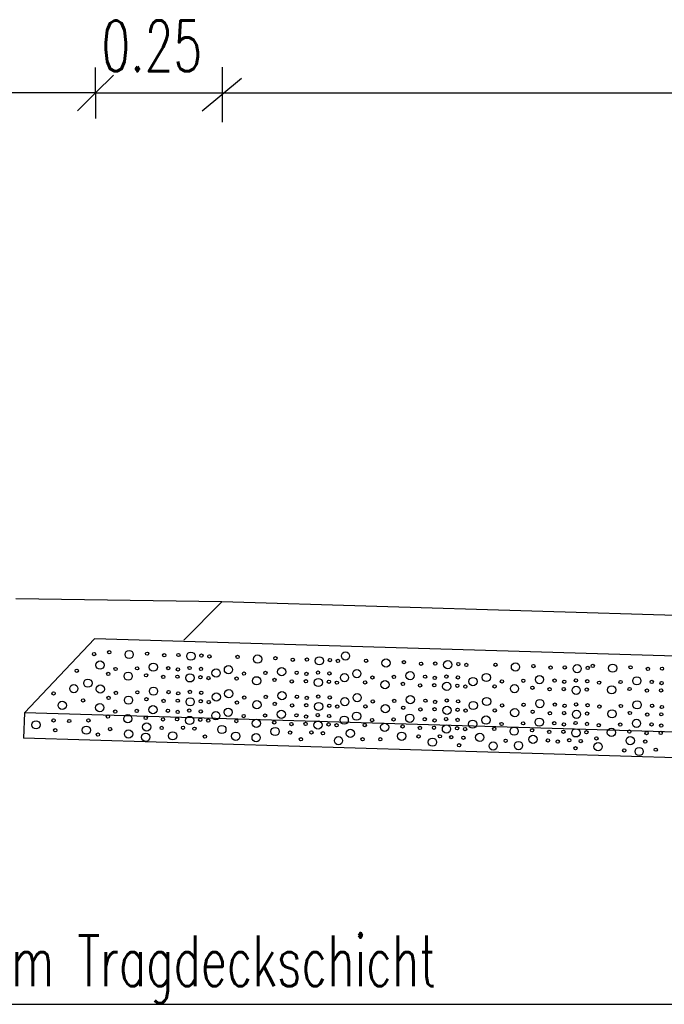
# Model space of a CAD drawing. Extents: x 3409653 to 3410193, y 5788342 to 5789000.
# Tile 20 of 79: x 3409976 to 3409988, y 5788648 to 5788668. Entities that reach past the tile are written whole.
import ezdxf

# ---------------------------------------------------------------- set-up
doc = ezdxf.new("R2010")
doc.units = 0
doc.header["$MEASUREMENT"] = 0
doc.linetypes.add('LINIENART0', pattern=[0])
doc.layers.add('detail_AA-BB', color=7, linetype='Continuous')
doc.layers.add('NULLEBENE', color=7, linetype='Continuous')
doc.styles.add('SIMPLEX', font='simplex')

# ---------------------------------------------------------------- blocks, each defined once
blk = doc.blocks.new('MASSTRENN-45')
at = {"layer": 'NULLEBENE', "color": 1, "linetype": 'LINIENART0'}
for q in [(0, 0.1), (0.07071, 0.07071), (-0.1, 0), (-0.07071, -0.07071), (0, -0.1), (0.1, 0)]:
    blk.add_line((0, 0), q, dxfattribs=at)
blk = doc.blocks.new('GRENZS-104')
at = {"layer": 'NULLEBENE', "color": 1, "linetype": 'LINIENART0'}
blk.add_circle((0, 0), 0.81, dxfattribs=at)

msp = doc.modelspace()

# ---------------------------------------------------------------- linework, layer by layer
at = {"layer": 'detail_AA-BB', "color": 128, "linetype": 'LINIENART0'}
for p, q in [((3409979.49614, 5788666.77354), (3409979.49614, 5788665.69201)), ((3409979.49614, 5788666.77354), (3409979.49614, 5788665.69201)), ((3409979.8777, 5788666.54768), (3409979.1007, 5788665.90581)), ((3409979.8777, 5788666.54768), (3409979.1007, 5788665.90581)), ((3409977.00182, 5788666.26436, 0.1), (3409972.00182, 5788666.26436, 5)), ((3409977.00182, 5788666.26436, 0.1), (3409972.00182, 5788666.26436, 5)), ((3409977.00182, 5788666.26436, 0.1), (3410017.00182, 5788666.26436, 5)), ((3409977.00182, 5788666.26436, 0.1), (3410017.00182, 5788666.26436, 5)), ((3409974.99273, 5788648.3028), (3409988.41473, 5788648.3028)), ((3409974.99273, 5788648.3028), (3409988.41473, 5788648.3028))]:
    msp.add_line(p, q, dxfattribs=at)
at = {"layer": 'detail_AA-BB', "color": 176, "linetype": 'LINIENART0'}
msp.add_line((3409979.49011, 5788656.23311), (3409975.43082, 5788656.29376), dxfattribs=at)
msp.add_line((3409979.49011, 5788656.23311), (3409975.43082, 5788656.29376), dxfattribs=at)
at = {"layer": 'detail_AA-BB', "color": 160, "linetype": 'LINIENART0'}
for p, q in [((3409979.49, 5788656.233), (3409978.738, 5788655.481)), ((3409979.49, 5788656.233), (3409978.738, 5788655.481)), ((3410014.4864, 5788655.1827), (3409979.49011, 5788656.23311)), ((3410014.4864, 5788655.1827), (3409979.49011, 5788656.23311)), ((3410014.4864, 5788655.1827), (3409979.49011, 5788656.23311)), ((3410014.4864, 5788655.1827), (3409979.49011, 5788656.23311)), ((3409975.601, 5788654.049), (3409976.97773, 5788655.50816)), ((3409975.601, 5788654.049), (3409976.97773, 5788655.50816)), ((3410016.95773, 5788654.30816), (3409976.97773, 5788655.50816)), ((3410016.95773, 5788654.30816), (3409976.97773, 5788655.50816)), ((3409975.601, 5788654.049), (3409975.5849, 5788653.54907)), ((3409975.601, 5788654.049), (3409975.5849, 5788653.54907)), ((3410018.46973, 5788652.76227), (3409975.601, 5788654.049)), ((3410018.46973, 5788652.76227), (3409975.601, 5788654.049)), ((3410018.44798, 5788652.26253), (3409975.5849, 5788653.54907)), ((3410018.44798, 5788652.26253), (3409975.5849, 5788653.54907))]:
    msp.add_line(p, q, dxfattribs=at)

# ---------------------------------------------------------------- block references
at = {"layer": 'detail_AA-BB'}
for name, p, xscale, yscale in [('MASSTRENN-45', (3409977.00182, 5788666.26436, 0.1), 5, 5), ('MASSTRENN-45', (3409977.00182, 5788666.26436, 0.1), 5, 5), ('MASSTRENN-45', (3409977.00182, 5788666.26436, 0.1), 5, 5), ('MASSTRENN-45', (3409977.00182, 5788666.26436, 0.1), 5, 5), ('GRENZS-104', (3409977.27067, 5788655.24082), 0.04, 0.04), ('GRENZS-104', (3409977.27067, 5788655.24082), 0.04, 0.04), ('GRENZS-104', (3409977.66365, 5788655.19716), 0.1, 0.1), ('GRENZS-104', (3409977.66365, 5788655.19716), 0.1, 0.1), ('GRENZS-104', (3409976.97351, 5788655.20628), 0.04, 0.04), ('GRENZS-104', (3409976.97351, 5788655.20628), 0.04, 0.04), ('GRENZS-104', (3409978.01633, 5788655.21395), 0.04, 0.04), ('GRENZS-104', (3409978.01633, 5788655.21395), 0.04, 0.04), ('GRENZS-104', (3409978.35558, 5788655.18372), 0.04, 0.04), ('GRENZS-104', (3409978.35558, 5788655.18372), 0.04, 0.04), ('GRENZS-104', (3409978.63436, 5788655.18708), 0.04, 0.04), ('GRENZS-104', (3409978.63436, 5788655.18708), 0.04, 0.04), ('GRENZS-104', (3409978.87956, 5788655.16357), 0.1, 0.1), ('GRENZS-104', (3409978.87956, 5788655.16357), 0.1, 0.1), ('GRENZS-104', (3409979.0878, 5788655.17701), 0.04, 0.04), ('GRENZS-104', (3409979.0878, 5788655.17701), 0.04, 0.04), ('GRENZS-104', (3409979.24567, 5788655.16021), 0.04, 0.04), ('GRENZS-104', (3409979.24567, 5788655.16021), 0.04, 0.04), ('GRENZS-104', (3409979.79988, 5788655.15013), 0.04, 0.04), ('GRENZS-104', (3409979.79988, 5788655.15013), 0.04, 0.04), ('GRENZS-104', (3409980.19286, 5788655.10647), 0.1, 0.1), ('GRENZS-104', (3409980.19286, 5788655.10647), 0.1, 0.1), ('GRENZS-104', (3409980.54554, 5788655.12326), 0.04, 0.04), ('GRENZS-104', (3409980.54554, 5788655.12326), 0.04, 0.04), ('GRENZS-104', (3409980.88479, 5788655.09303), 0.04, 0.04), ('GRENZS-104', (3409980.88479, 5788655.09303), 0.04, 0.04), ('GRENZS-104', (3409981.16357, 5788655.09639), 0.04, 0.04), ('GRENZS-104', (3409981.16357, 5788655.09639), 0.04, 0.04), ('GRENZS-104', (3409981.40877, 5788655.07288), 0.1, 0.1), ('GRENZS-104', (3409981.40877, 5788655.07288), 0.1, 0.1), ('GRENZS-104', (3409981.61702, 5788655.08632), 0.04, 0.04), ('GRENZS-104', (3409981.61702, 5788655.08632), 0.04, 0.04), ('GRENZS-104', (3409981.77488, 5788655.06952), 0.04, 0.04), ('GRENZS-104', (3409981.77488, 5788655.06952), 0.04, 0.04), ('GRENZS-104', (3409981.92455, 5788655.16827), 0.1, 0.1), ('GRENZS-104', (3409981.92455, 5788655.16827), 0.1, 0.1), ('GRENZS-104', (3409982.32909, 5788655.07288), 0.04, 0.04), ('GRENZS-104', (3409982.32909, 5788655.07288), 0.04, 0.04), ('GRENZS-104', (3409982.72208, 5788655.02922), 0.1, 0.1), ('GRENZS-104', (3409982.72208, 5788655.02922), 0.1, 0.1), ('GRENZS-104', (3409983.07475, 5788655.04601), 0.04, 0.04), ('GRENZS-104', (3409983.07475, 5788655.04601), 0.04, 0.04), ('GRENZS-104', (3409983.93798, 5788654.99563), 0.1, 0.1), ('GRENZS-104', (3409983.93798, 5788654.99563), 0.1, 0.1), ('GRENZS-104', (3409976.63281, 5788654.87623), 0.04, 0.04), ('GRENZS-104', (3409976.63281, 5788654.87623), 0.04, 0.04), ('GRENZS-104', (3409977.08986, 5788654.98821), 0.1, 0.1), ('GRENZS-104', (3409977.08986, 5788654.98821), 0.1, 0.1), ('GRENZS-104', (3409977.39575, 5788654.91169), 0.04, 0.04), ('GRENZS-104', (3409977.39575, 5788654.91169), 0.04, 0.04), ('GRENZS-104', (3409977.81873, 5788654.92439), 0.04, 0.04), ('GRENZS-104', (3409977.81873, 5788654.92439), 0.04, 0.04), ('GRENZS-104', (3409978.13782, 5788654.94791), 0.1, 0.1), ('GRENZS-104', (3409978.13782, 5788654.94791), 0.1, 0.1), ('GRENZS-104', (3409978.43339, 5788654.92775), 0.04, 0.04), ('GRENZS-104', (3409978.43339, 5788654.92775), 0.04, 0.04), ('GRENZS-104', (3409978.62485, 5788654.90424), 0.04, 0.04), ('GRENZS-104', (3409978.62485, 5788654.90424), 0.04, 0.04), ('GRENZS-104', (3409978.85325, 5788654.93111), 0.04, 0.04), ('GRENZS-104', (3409978.85325, 5788654.93111), 0.04, 0.04), ('GRENZS-104', (3409979.07829, 5788654.91432), 0.04, 0.04), ('GRENZS-104', (3409979.07829, 5788654.91432), 0.04, 0.04), ('GRENZS-104', (3409979.37575, 5788654.83169), 0.1, 0.1), ('GRENZS-104', (3409979.37575, 5788654.83169), 0.1, 0.1), ('GRENZS-104', (3409979.61907, 5788654.89752), 0.1, 0.1), ('GRENZS-104', (3409979.61907, 5788654.89752), 0.1, 0.1), ('GRENZS-104', (3409980.66703, 5788654.85722), 0.1, 0.1), ('GRENZS-104', (3409980.66703, 5788654.85722), 0.1, 0.1), ('GRENZS-104', (3409982.14828, 5788654.82027), 0.1, 0.1), ('GRENZS-104', (3409982.14828, 5788654.82027), 0.1, 0.1), ('GRENZS-104', (3409983.414, 5788655.01578), 0.04, 0.04), ('GRENZS-104', (3409983.414, 5788655.01578), 0.04, 0.04), ('GRENZS-104', (3409983.69278, 5788655.01914), 0.04, 0.04), ('GRENZS-104', (3409983.69278, 5788655.01914), 0.04, 0.04), ('GRENZS-104', (3409984.14623, 5788655.00906), 0.04, 0.04), ('GRENZS-104', (3409984.14623, 5788655.00906), 0.04, 0.04), ('GRENZS-104', (3409984.30409, 5788654.99227), 0.04, 0.04), ('GRENZS-104', (3409984.30409, 5788654.99227), 0.04, 0.04), ('GRENZS-104', (3409984.87845, 5788654.99563), 0.04, 0.04), ('GRENZS-104', (3409984.87845, 5788654.99563), 0.04, 0.04), ('GRENZS-104', (3409985.27144, 5788654.95196), 0.1, 0.1), ('GRENZS-104', (3409985.27144, 5788654.95196), 0.1, 0.1), ('GRENZS-104', (3409985.62412, 5788654.96876), 0.04, 0.04), ('GRENZS-104', (3409985.62412, 5788654.96876), 0.04, 0.04), ('GRENZS-104', (3409985.96336, 5788654.93853), 0.04, 0.04), ('GRENZS-104', (3409985.96336, 5788654.93853), 0.04, 0.04), ('GRENZS-104', (3409986.24215, 5788654.94189), 0.04, 0.04), ('GRENZS-104', (3409986.24215, 5788654.94189), 0.04, 0.04), ('GRENZS-104', (3409986.48734, 5788654.91837), 0.1, 0.1), ('GRENZS-104', (3409986.48734, 5788654.91837), 0.1, 0.1), ('GRENZS-104', (3409986.69559, 5788654.93181), 0.04, 0.04), ('GRENZS-104', (3409986.69559, 5788654.93181), 0.04, 0.04), ('GRENZS-104', (3409986.79435, 5788654.97131), 0.04, 0.04), ('GRENZS-104', (3409986.79435, 5788654.97131), 0.04, 0.04), ('GRENZS-104', (3409987.18733, 5788654.92765), 0.1, 0.1), ('GRENZS-104', (3409987.18733, 5788654.92765), 0.1, 0.1), ('GRENZS-104', (3409987.54001, 5788654.94444), 0.04, 0.04), ('GRENZS-104', (3409987.54001, 5788654.94444), 0.04, 0.04), ('GRENZS-104', (3409987.87926, 5788654.91421), 0.04, 0.04), ('GRENZS-104', (3409987.87926, 5788654.91421), 0.04, 0.04), ('GRENZS-104', (3409988.15804, 5788654.91757), 0.04, 0.04), ('GRENZS-104', (3409988.15804, 5788654.91757), 0.04, 0.04), ('GRENZS-104', (3409976.85107, 5788654.63135), 0.1, 0.1), ('GRENZS-104', (3409976.85107, 5788654.63135), 0.1, 0.1), ('GRENZS-104', (3409977.25108, 5788654.81355), 0.04, 0.04), ('GRENZS-104', (3409977.25108, 5788654.81355), 0.04, 0.04), ('GRENZS-104', (3409977.64407, 5788654.76989), 0.1, 0.1), ('GRENZS-104', (3409977.64407, 5788654.76989), 0.1, 0.1), ('GRENZS-104', (3409977.99674, 5788654.78668), 0.04, 0.04), ('GRENZS-104', (3409977.99674, 5788654.78668), 0.04, 0.04), ('GRENZS-104', (3409978.33599, 5788654.75645), 0.04, 0.04), ('GRENZS-104', (3409978.33599, 5788654.75645), 0.04, 0.04), ('GRENZS-104', (3409978.61477, 5788654.75981), 0.04, 0.04), ('GRENZS-104', (3409978.61477, 5788654.75981), 0.04, 0.04), ('GRENZS-104', (3409978.85997, 5788654.7363), 0.1, 0.1), ('GRENZS-104', (3409978.85997, 5788654.7363), 0.1, 0.1), ('GRENZS-104', (3409979.06822, 5788654.74973), 0.04, 0.04), ('GRENZS-104', (3409979.06822, 5788654.74973), 0.04, 0.04), ('GRENZS-104', (3409979.22608, 5788654.73294), 0.04, 0.04), ('GRENZS-104', (3409979.22608, 5788654.73294), 0.04, 0.04), ('GRENZS-104', (3409979.78029, 5788654.72286), 0.04, 0.04), ('GRENZS-104', (3409979.78029, 5788654.72286), 0.04, 0.04), ('GRENZS-104', (3409979.92496, 5788654.821), 0.04, 0.04), ('GRENZS-104', (3409979.92496, 5788654.821), 0.04, 0.04), ('GRENZS-104', (3409980.17328, 5788654.6792), 0.1, 0.1), ('GRENZS-104', (3409980.17328, 5788654.6792), 0.1, 0.1), ('GRENZS-104', (3409980.34794, 5788654.83371), 0.04, 0.04), ('GRENZS-104', (3409980.34794, 5788654.83371), 0.04, 0.04), ('GRENZS-104', (3409980.52596, 5788654.69599), 0.04, 0.04), ('GRENZS-104', (3409980.52596, 5788654.69599), 0.04, 0.04), ('GRENZS-104', (3409980.8652, 5788654.66576), 0.04, 0.04), ('GRENZS-104', (3409980.8652, 5788654.66576), 0.04, 0.04), ('GRENZS-104', (3409980.9626, 5788654.83706), 0.04, 0.04), ('GRENZS-104', (3409980.9626, 5788654.83706), 0.04, 0.04), ('GRENZS-104', (3409981.14398, 5788654.66912), 0.04, 0.04), ('GRENZS-104', (3409981.14398, 5788654.66912), 0.04, 0.04), ('GRENZS-104', (3409981.15406, 5788654.81355), 0.04, 0.04), ('GRENZS-104', (3409981.15406, 5788654.81355), 0.04, 0.04), ('GRENZS-104', (3409981.38918, 5788654.64561), 0.1, 0.1), ('GRENZS-104', (3409981.38918, 5788654.64561), 0.1, 0.1), ('GRENZS-104', (3409981.38246, 5788654.84042), 0.04, 0.04), ('GRENZS-104', (3409981.38246, 5788654.84042), 0.04, 0.04), ('GRENZS-104', (3409981.59743, 5788654.65905), 0.04, 0.04), ('GRENZS-104', (3409981.59743, 5788654.65905), 0.04, 0.04), ('GRENZS-104', (3409981.6075, 5788654.82363), 0.04, 0.04), ('GRENZS-104', (3409981.6075, 5788654.82363), 0.04, 0.04), ('GRENZS-104', (3409981.90496, 5788654.741), 0.1, 0.1), ('GRENZS-104', (3409981.90496, 5788654.741), 0.1, 0.1), ('GRENZS-104', (3409982.45418, 5788654.74375), 0.04, 0.04), ('GRENZS-104', (3409982.45418, 5788654.74375), 0.04, 0.04), ('GRENZS-104', (3409982.87715, 5788654.75645), 0.04, 0.04), ('GRENZS-104', (3409982.87715, 5788654.75645), 0.04, 0.04), ('GRENZS-104', (3409983.19624, 5788654.77996), 0.1, 0.1), ('GRENZS-104', (3409983.19624, 5788654.77996), 0.1, 0.1), ('GRENZS-104', (3409983.49182, 5788654.75981), 0.04, 0.04), ('GRENZS-104', (3409983.49182, 5788654.75981), 0.04, 0.04), ('GRENZS-104', (3409983.68327, 5788654.7363), 0.04, 0.04), ('GRENZS-104', (3409983.68327, 5788654.7363), 0.04, 0.04), ('GRENZS-104', (3409983.91167, 5788654.76317), 0.04, 0.04), ('GRENZS-104', (3409983.91167, 5788654.76317), 0.04, 0.04), ('GRENZS-104', (3409984.13671, 5788654.74638), 0.04, 0.04), ('GRENZS-104', (3409984.13671, 5788654.74638), 0.04, 0.04), ('GRENZS-104', (3409984.43418, 5788654.66375), 0.1, 0.1), ('GRENZS-104', (3409984.43418, 5788654.66375), 0.1, 0.1), ('GRENZS-104', (3409984.69764, 5788654.74302), 0.1, 0.1), ('GRENZS-104', (3409984.69764, 5788654.74302), 0.1, 0.1), ('GRENZS-104', (3409985.00354, 5788654.66649), 0.04, 0.04), ('GRENZS-104', (3409985.00354, 5788654.66649), 0.04, 0.04), ('GRENZS-104', (3409985.42651, 5788654.6792), 0.04, 0.04), ('GRENZS-104', (3409985.42651, 5788654.6792), 0.04, 0.04), ('GRENZS-104', (3409985.7456, 5788654.70271), 0.1, 0.1), ('GRENZS-104', (3409985.7456, 5788654.70271), 0.1, 0.1), ('GRENZS-104', (3409986.04118, 5788654.68256), 0.04, 0.04), ('GRENZS-104', (3409986.04118, 5788654.68256), 0.04, 0.04), ('GRENZS-104', (3409986.23263, 5788654.65905), 0.04, 0.04), ('GRENZS-104', (3409986.23263, 5788654.65905), 0.04, 0.04), ('GRENZS-104', (3409986.46103, 5788654.68592), 0.04, 0.04), ('GRENZS-104', (3409986.46103, 5788654.68592), 0.04, 0.04), ('GRENZS-104', (3409986.68608, 5788654.66912), 0.04, 0.04), ('GRENZS-104', (3409986.68608, 5788654.66912), 0.04, 0.04), ('GRENZS-104', (3409987.3424, 5788654.65488), 0.04, 0.04), ('GRENZS-104', (3409987.3424, 5788654.65488), 0.04, 0.04), ('GRENZS-104', (3409987.66149, 5788654.67839), 0.1, 0.1), ('GRENZS-104', (3409987.66149, 5788654.67839), 0.1, 0.1), ('GRENZS-104', (3409987.95707, 5788654.65824), 0.04, 0.04), ('GRENZS-104', (3409987.95707, 5788654.65824), 0.04, 0.04), ('GRENZS-104', (3409976.57425, 5788654.52488), 0.1, 0.1), ('GRENZS-104', (3409976.57425, 5788654.52488), 0.1, 0.1), ('GRENZS-104', (3409977.09576, 5788654.51561), 0.1, 0.1), ('GRENZS-104', (3409977.09576, 5788654.51561), 0.1, 0.1), ('GRENZS-104', (3409978.14372, 5788654.4753), 0.1, 0.1), ('GRENZS-104', (3409978.14372, 5788654.4753), 0.1, 0.1), ('GRENZS-104', (3409979.62497, 5788654.42492), 0.1, 0.1), ('GRENZS-104', (3409979.62497, 5788654.42492), 0.1, 0.1), ('GRENZS-104', (3409981.75529, 5788654.64225), 0.04, 0.04), ('GRENZS-104', (3409981.75529, 5788654.64225), 0.04, 0.04), ('GRENZS-104', (3409982.3095, 5788654.64561), 0.04, 0.04), ('GRENZS-104', (3409982.3095, 5788654.64561), 0.04, 0.04), ('GRENZS-104', (3409982.70249, 5788654.60195), 0.1, 0.1), ('GRENZS-104', (3409982.70249, 5788654.60195), 0.1, 0.1), ('GRENZS-104', (3409983.05517, 5788654.61874), 0.04, 0.04), ('GRENZS-104', (3409983.05517, 5788654.61874), 0.04, 0.04), ('GRENZS-104', (3409983.39441, 5788654.58851), 0.04, 0.04), ('GRENZS-104', (3409983.39441, 5788654.58851), 0.04, 0.04), ('GRENZS-104', (3409983.67319, 5788654.59187), 0.04, 0.04), ('GRENZS-104', (3409983.67319, 5788654.59187), 0.04, 0.04), ('GRENZS-104', (3409983.91839, 5788654.56836), 0.1, 0.1), ('GRENZS-104', (3409983.91839, 5788654.56836), 0.1, 0.1), ('GRENZS-104', (3409984.12664, 5788654.58179), 0.04, 0.04), ('GRENZS-104', (3409984.12664, 5788654.58179), 0.04, 0.04), ('GRENZS-104', (3409984.2845, 5788654.565), 0.04, 0.04), ('GRENZS-104', (3409984.2845, 5788654.565), 0.04, 0.04), ('GRENZS-104', (3409984.85887, 5788654.56836), 0.04, 0.04), ('GRENZS-104', (3409984.85887, 5788654.56836), 0.04, 0.04), ('GRENZS-104', (3409985.25185, 5788654.52469), 0.1, 0.1), ('GRENZS-104', (3409985.25185, 5788654.52469), 0.1, 0.1), ('GRENZS-104', (3409985.60453, 5788654.54149), 0.04, 0.04), ('GRENZS-104', (3409985.60453, 5788654.54149), 0.04, 0.04), ('GRENZS-104', (3409985.94377, 5788654.51126), 0.04, 0.04), ('GRENZS-104', (3409985.94377, 5788654.51126), 0.04, 0.04), ('GRENZS-104', (3409986.22256, 5788654.51461), 0.04, 0.04), ('GRENZS-104', (3409986.22256, 5788654.51461), 0.04, 0.04), ('GRENZS-104', (3409986.46775, 5788654.4911), 0.1, 0.1), ('GRENZS-104', (3409986.46775, 5788654.4911), 0.1, 0.1), ('GRENZS-104', (3409986.676, 5788654.50454), 0.04, 0.04), ('GRENZS-104', (3409986.676, 5788654.50454), 0.04, 0.04), ('GRENZS-104', (3409986.91943, 5788654.64218), 0.04, 0.04), ('GRENZS-104', (3409986.91943, 5788654.64218), 0.04, 0.04), ('GRENZS-104', (3409987.16774, 5788654.50038), 0.1, 0.1), ('GRENZS-104', (3409987.16774, 5788654.50038), 0.1, 0.1), ('GRENZS-104', (3409987.52042, 5788654.51717), 0.04, 0.04), ('GRENZS-104', (3409987.52042, 5788654.51717), 0.04, 0.04), ('GRENZS-104', (3409987.85967, 5788654.48694), 0.04, 0.04), ('GRENZS-104', (3409987.85967, 5788654.48694), 0.04, 0.04), ('GRENZS-104', (3409988.13845, 5788654.4903), 0.04, 0.04), ('GRENZS-104', (3409988.13845, 5788654.4903), 0.04, 0.04), ('GRENZS-104', (3409988.14853, 5788654.63473), 0.04, 0.04), ('GRENZS-104', (3409988.14853, 5788654.63473), 0.04, 0.04), ('GRENZS-104', (3409976.17499, 5788654.42906), 0.04, 0.04), ('GRENZS-104', (3409976.17499, 5788654.42906), 0.04, 0.04), ('GRENZS-104', (3409976.75525, 5788654.29065), 0.04, 0.04), ('GRENZS-104', (3409976.75525, 5788654.29065), 0.04, 0.04), ('GRENZS-104', (3409977.25699, 5788654.34095), 0.04, 0.04), ('GRENZS-104', (3409977.25699, 5788654.34095), 0.04, 0.04), ('GRENZS-104', (3409977.40166, 5788654.43908), 0.04, 0.04), ('GRENZS-104', (3409977.40166, 5788654.43908), 0.04, 0.04), ('GRENZS-104', (3409977.64997, 5788654.29728), 0.1, 0.1), ('GRENZS-104', (3409977.64997, 5788654.29728), 0.1, 0.1), ('GRENZS-104', (3409977.82463, 5788654.45179), 0.04, 0.04), ('GRENZS-104', (3409977.82463, 5788654.45179), 0.04, 0.04), ('GRENZS-104', (3409978.00265, 5788654.31408), 0.04, 0.04), ('GRENZS-104', (3409978.00265, 5788654.31408), 0.04, 0.04), ('GRENZS-104', (3409978.3419, 5788654.28385), 0.04, 0.04), ('GRENZS-104', (3409978.3419, 5788654.28385), 0.04, 0.04), ('GRENZS-104', (3409978.4393, 5788654.45515), 0.04, 0.04), ('GRENZS-104', (3409978.4393, 5788654.45515), 0.04, 0.04), ('GRENZS-104', (3409978.62068, 5788654.28721), 0.04, 0.04), ('GRENZS-104', (3409978.62068, 5788654.28721), 0.04, 0.04), ('GRENZS-104', (3409978.63076, 5788654.43164), 0.04, 0.04), ('GRENZS-104', (3409978.63076, 5788654.43164), 0.04, 0.04), ('GRENZS-104', (3409978.86588, 5788654.2637), 0.1, 0.1), ('GRENZS-104', (3409978.86588, 5788654.2637), 0.1, 0.1), ('GRENZS-104', (3409978.85916, 5788654.45851), 0.04, 0.04), ('GRENZS-104', (3409978.85916, 5788654.45851), 0.04, 0.04), ('GRENZS-104', (3409979.07412, 5788654.27713), 0.04, 0.04), ('GRENZS-104', (3409979.07412, 5788654.27713), 0.04, 0.04), ('GRENZS-104', (3409979.0842, 5788654.44171), 0.04, 0.04), ('GRENZS-104', (3409979.0842, 5788654.44171), 0.04, 0.04), ('GRENZS-104', (3409979.38166, 5788654.35908), 0.1, 0.1), ('GRENZS-104', (3409979.38166, 5788654.35908), 0.1, 0.1), ('GRENZS-104', (3409979.93087, 5788654.3484), 0.04, 0.04), ('GRENZS-104', (3409979.93087, 5788654.3484), 0.04, 0.04), ('GRENZS-104', (3409980.35384, 5788654.3611), 0.04, 0.04), ('GRENZS-104', (3409980.35384, 5788654.3611), 0.04, 0.04), ('GRENZS-104', (3409980.67293, 5788654.38461), 0.1, 0.1), ('GRENZS-104', (3409980.67293, 5788654.38461), 0.1, 0.1), ('GRENZS-104', (3409980.96851, 5788654.36446), 0.04, 0.04), ('GRENZS-104', (3409980.96851, 5788654.36446), 0.04, 0.04), ('GRENZS-104', (3409981.15997, 5788654.34095), 0.04, 0.04), ('GRENZS-104', (3409981.15997, 5788654.34095), 0.04, 0.04), ('GRENZS-104', (3409981.38837, 5788654.36782), 0.04, 0.04), ('GRENZS-104', (3409981.38837, 5788654.36782), 0.04, 0.04), ('GRENZS-104', (3409981.61341, 5788654.35103), 0.04, 0.04), ('GRENZS-104', (3409981.61341, 5788654.35103), 0.04, 0.04), ('GRENZS-104', (3409981.91087, 5788654.2684), 0.1, 0.1), ('GRENZS-104', (3409981.91087, 5788654.2684), 0.1, 0.1), ('GRENZS-104', (3409982.15418, 5788654.34767), 0.1, 0.1), ('GRENZS-104', (3409982.15418, 5788654.34767), 0.1, 0.1), ('GRENZS-104', (3409982.46008, 5788654.27114), 0.04, 0.04), ('GRENZS-104', (3409982.46008, 5788654.27114), 0.04, 0.04), ('GRENZS-104', (3409982.88305, 5788654.28385), 0.04, 0.04), ('GRENZS-104', (3409982.88305, 5788654.28385), 0.04, 0.04), ('GRENZS-104', (3409983.20214, 5788654.30736), 0.1, 0.1), ('GRENZS-104', (3409983.20214, 5788654.30736), 0.1, 0.1), ('GRENZS-104', (3409983.49772, 5788654.28721), 0.04, 0.04), ('GRENZS-104', (3409983.49772, 5788654.28721), 0.04, 0.04), ('GRENZS-104', (3409983.91758, 5788654.29057), 0.04, 0.04), ('GRENZS-104', (3409983.91758, 5788654.29057), 0.04, 0.04), ('GRENZS-104', (3409984.14262, 5788654.27377), 0.04, 0.04), ('GRENZS-104', (3409984.14262, 5788654.27377), 0.04, 0.04), ('GRENZS-104', (3409984.70355, 5788654.27041), 0.1, 0.1), ('GRENZS-104', (3409984.70355, 5788654.27041), 0.1, 0.1), ('GRENZS-104', (3409985.75151, 5788654.23011), 0.1, 0.1), ('GRENZS-104', (3409985.75151, 5788654.23011), 0.1, 0.1), ('GRENZS-104', (3409976.34534, 5788654.19483), 0.1, 0.1), ('GRENZS-104', (3409976.34534, 5788654.19483), 0.1, 0.1), ('GRENZS-104', (3409977.08395, 5788654.14934), 0.1, 0.1), ('GRENZS-104', (3409977.08395, 5788654.14934), 0.1, 0.1), ('GRENZS-104', (3409977.38985, 5788654.07282), 0.04, 0.04), ('GRENZS-104', (3409977.38985, 5788654.07282), 0.04, 0.04), ('GRENZS-104', (3409977.81282, 5788654.08552), 0.04, 0.04), ('GRENZS-104', (3409977.81282, 5788654.08552), 0.04, 0.04), ('GRENZS-104', (3409978.13191, 5788654.10903), 0.1, 0.1), ('GRENZS-104', (3409978.13191, 5788654.10903), 0.1, 0.1), ('GRENZS-104', (3409978.42749, 5788654.08888), 0.04, 0.04), ('GRENZS-104', (3409978.42749, 5788654.08888), 0.04, 0.04), ('GRENZS-104', (3409978.84734, 5788654.09224), 0.04, 0.04), ('GRENZS-104', (3409978.84734, 5788654.09224), 0.04, 0.04), ('GRENZS-104', (3409979.07239, 5788654.07545), 0.04, 0.04), ('GRENZS-104', (3409979.07239, 5788654.07545), 0.04, 0.04), ('GRENZS-104', (3409979.23199, 5788654.26034), 0.04, 0.04), ('GRENZS-104', (3409979.23199, 5788654.26034), 0.04, 0.04), ('GRENZS-104', (3409979.61316, 5788654.05865), 0.1, 0.1), ('GRENZS-104', (3409979.61316, 5788654.05865), 0.1, 0.1), ('GRENZS-104', (3409979.7862, 5788654.25026), 0.04, 0.04), ('GRENZS-104', (3409979.7862, 5788654.25026), 0.04, 0.04), ('GRENZS-104', (3409980.17918, 5788654.20659), 0.1, 0.1), ('GRENZS-104', (3409980.17918, 5788654.20659), 0.1, 0.1), ('GRENZS-104', (3409980.53186, 5788654.22339), 0.04, 0.04), ('GRENZS-104', (3409980.53186, 5788654.22339), 0.04, 0.04), ('GRENZS-104', (3409980.87111, 5788654.19316), 0.04, 0.04), ('GRENZS-104', (3409980.87111, 5788654.19316), 0.04, 0.04), ('GRENZS-104', (3409981.14989, 5788654.19652), 0.04, 0.04), ('GRENZS-104', (3409981.14989, 5788654.19652), 0.04, 0.04), ('GRENZS-104', (3409981.39509, 5788654.17301), 0.1, 0.1), ('GRENZS-104', (3409981.39509, 5788654.17301), 0.1, 0.1), ('GRENZS-104', (3409981.60333, 5788654.18644), 0.04, 0.04), ('GRENZS-104', (3409981.60333, 5788654.18644), 0.04, 0.04), ('GRENZS-104', (3409981.7612, 5788654.16965), 0.04, 0.04), ('GRENZS-104', (3409981.7612, 5788654.16965), 0.04, 0.04), ('GRENZS-104', (3409982.31541, 5788654.17301), 0.04, 0.04), ('GRENZS-104', (3409982.31541, 5788654.17301), 0.04, 0.04), ('GRENZS-104', (3409982.70839, 5788654.12934), 0.1, 0.1), ('GRENZS-104', (3409982.70839, 5788654.12934), 0.1, 0.1), ('GRENZS-104', (3409983.06107, 5788654.14614), 0.04, 0.04), ('GRENZS-104', (3409983.06107, 5788654.14614), 0.04, 0.04), ('GRENZS-104', (3409983.40032, 5788654.11591), 0.04, 0.04), ('GRENZS-104', (3409983.40032, 5788654.11591), 0.04, 0.04), ('GRENZS-104', (3409983.6791, 5788654.11926), 0.04, 0.04), ('GRENZS-104', (3409983.6791, 5788654.11926), 0.04, 0.04), ('GRENZS-104', (3409983.68918, 5788654.2637), 0.04, 0.04), ('GRENZS-104', (3409983.68918, 5788654.2637), 0.04, 0.04), ('GRENZS-104', (3409983.9243, 5788654.09575), 0.1, 0.1), ('GRENZS-104', (3409983.9243, 5788654.09575), 0.1, 0.1), ('GRENZS-104', (3409984.13254, 5788654.10919), 0.04, 0.04), ('GRENZS-104', (3409984.13254, 5788654.10919), 0.04, 0.04), ('GRENZS-104', (3409984.29041, 5788654.09239), 0.04, 0.04), ('GRENZS-104', (3409984.29041, 5788654.09239), 0.04, 0.04), ('GRENZS-104', (3409984.44008, 5788654.19114), 0.1, 0.1), ('GRENZS-104', (3409984.44008, 5788654.19114), 0.1, 0.1), ('GRENZS-104', (3409984.86477, 5788654.09575), 0.04, 0.04), ('GRENZS-104', (3409984.86477, 5788654.09575), 0.04, 0.04), ('GRENZS-104', (3409985.00945, 5788654.19389), 0.04, 0.04), ('GRENZS-104', (3409985.00945, 5788654.19389), 0.04, 0.04), ('GRENZS-104', (3409985.25776, 5788654.05209), 0.1, 0.1), ('GRENZS-104', (3409985.25776, 5788654.05209), 0.1, 0.1), ('GRENZS-104', (3409985.43242, 5788654.20659), 0.04, 0.04), ('GRENZS-104', (3409985.43242, 5788654.20659), 0.04, 0.04), ('GRENZS-104', (3409986.04709, 5788654.20995), 0.04, 0.04), ('GRENZS-104', (3409986.04709, 5788654.20995), 0.04, 0.04), ('GRENZS-104', (3409986.23854, 5788654.18644), 0.04, 0.04), ('GRENZS-104', (3409986.23854, 5788654.18644), 0.04, 0.04), ('GRENZS-104', (3409986.46694, 5788654.21331), 0.04, 0.04), ('GRENZS-104', (3409986.46694, 5788654.21331), 0.04, 0.04), ('GRENZS-104', (3409986.69199, 5788654.19652), 0.04, 0.04), ('GRENZS-104', (3409986.69199, 5788654.19652), 0.04, 0.04), ('GRENZS-104', (3409986.92534, 5788654.16957), 0.04, 0.04), ('GRENZS-104', (3409986.92534, 5788654.16957), 0.04, 0.04), ('GRENZS-104', (3409987.17365, 5788654.02777), 0.1, 0.1), ('GRENZS-104', (3409987.17365, 5788654.02777), 0.1, 0.1), ('GRENZS-104', (3409987.34831, 5788654.18228), 0.04, 0.04), ('GRENZS-104', (3409987.34831, 5788654.18228), 0.04, 0.04), ('GRENZS-104', (3409987.6674, 5788654.20579), 0.1, 0.1), ('GRENZS-104', (3409987.6674, 5788654.20579), 0.1, 0.1), ('GRENZS-104', (3409987.96298, 5788654.18564), 0.04, 0.04), ('GRENZS-104', (3409987.96298, 5788654.18564), 0.04, 0.04), ('GRENZS-104', (3409988.15443, 5788654.16213), 0.04, 0.04), ('GRENZS-104', (3409988.15443, 5788654.16213), 0.04, 0.04), ('GRENZS-104', (3409976.17499, 5788653.89672), 0.04, 0.04), ('GRENZS-104', (3409976.17499, 5788653.89672), 0.04, 0.04), ('GRENZS-104', (3409976.48375, 5788653.88607), 0.04, 0.04), ('GRENZS-104', (3409976.48375, 5788653.88607), 0.04, 0.04), ('GRENZS-104', (3409976.86172, 5788653.89672), 0.04, 0.04), ('GRENZS-104', (3409976.86172, 5788653.89672), 0.04, 0.04), ('GRENZS-104', (3409977.24517, 5788653.97468), 0.04, 0.04), ('GRENZS-104', (3409977.24517, 5788653.97468), 0.04, 0.04), ('GRENZS-104', (3409977.63816, 5788653.93102), 0.1, 0.1), ('GRENZS-104', (3409977.63816, 5788653.93102), 0.1, 0.1), ('GRENZS-104', (3409977.99084, 5788653.94781), 0.04, 0.04), ('GRENZS-104', (3409977.99084, 5788653.94781), 0.04, 0.04), ('GRENZS-104', (3409978.33008, 5788653.91758), 0.04, 0.04), ('GRENZS-104', (3409978.33008, 5788653.91758), 0.04, 0.04), ('GRENZS-104', (3409978.60886, 5788653.92094), 0.04, 0.04), ('GRENZS-104', (3409978.60886, 5788653.92094), 0.04, 0.04), ('GRENZS-104', (3409978.61894, 5788654.06537), 0.04, 0.04), ('GRENZS-104', (3409978.61894, 5788654.06537), 0.04, 0.04), ('GRENZS-104', (3409978.85406, 5788653.89743), 0.1, 0.1), ('GRENZS-104', (3409978.85406, 5788653.89743), 0.1, 0.1), ('GRENZS-104', (3409979.06231, 5788653.91086), 0.04, 0.04), ('GRENZS-104', (3409979.06231, 5788653.91086), 0.04, 0.04), ('GRENZS-104', (3409979.22017, 5788653.89407), 0.04, 0.04), ('GRENZS-104', (3409979.22017, 5788653.89407), 0.04, 0.04), ('GRENZS-104', (3409979.36985, 5788653.99282), 0.1, 0.1), ('GRENZS-104', (3409979.36985, 5788653.99282), 0.1, 0.1), ('GRENZS-104', (3409979.77438, 5788653.88399), 0.04, 0.04), ('GRENZS-104', (3409979.77438, 5788653.88399), 0.04, 0.04), ('GRENZS-104', (3409979.91906, 5788653.98213), 0.04, 0.04), ('GRENZS-104', (3409979.91906, 5788653.98213), 0.04, 0.04), ('GRENZS-104', (3409980.16737, 5788653.84033), 0.1, 0.1), ('GRENZS-104', (3409980.16737, 5788653.84033), 0.1, 0.1), ('GRENZS-104', (3409980.34203, 5788653.99483), 0.04, 0.04), ('GRENZS-104', (3409980.34203, 5788653.99483), 0.04, 0.04), ('GRENZS-104', (3409980.66112, 5788654.01835), 0.1, 0.1), ('GRENZS-104', (3409980.66112, 5788654.01835), 0.1, 0.1), ('GRENZS-104', (3409980.9567, 5788653.99819), 0.04, 0.04), ('GRENZS-104', (3409980.9567, 5788653.99819), 0.04, 0.04), ('GRENZS-104', (3409981.14815, 5788653.97468), 0.04, 0.04), ('GRENZS-104', (3409981.14815, 5788653.97468), 0.04, 0.04), ('GRENZS-104', (3409981.37655, 5788654.00155), 0.04, 0.04), ('GRENZS-104', (3409981.37655, 5788654.00155), 0.04, 0.04), ('GRENZS-104', (3409981.6016, 5788653.98476), 0.04, 0.04), ('GRENZS-104', (3409981.6016, 5788653.98476), 0.04, 0.04), ('GRENZS-104', (3409981.89906, 5788653.90213), 0.1, 0.1), ('GRENZS-104', (3409981.89906, 5788653.90213), 0.1, 0.1), ('GRENZS-104', (3409982.14237, 5788653.9814), 0.1, 0.1), ('GRENZS-104', (3409982.14237, 5788653.9814), 0.1, 0.1), ('GRENZS-104', (3409982.44827, 5788653.90487), 0.04, 0.04), ('GRENZS-104', (3409982.44827, 5788653.90487), 0.04, 0.04), ('GRENZS-104', (3409982.87124, 5788653.91758), 0.04, 0.04), ('GRENZS-104', (3409982.87124, 5788653.91758), 0.04, 0.04), ('GRENZS-104', (3409983.19033, 5788653.94109), 0.1, 0.1), ('GRENZS-104', (3409983.19033, 5788653.94109), 0.1, 0.1), ('GRENZS-104', (3409983.48591, 5788653.92094), 0.04, 0.04), ('GRENZS-104', (3409983.48591, 5788653.92094), 0.04, 0.04), ('GRENZS-104', (3409983.67736, 5788653.89743), 0.04, 0.04), ('GRENZS-104', (3409983.67736, 5788653.89743), 0.04, 0.04), ('GRENZS-104', (3409983.90576, 5788653.9243), 0.04, 0.04), ('GRENZS-104', (3409983.90576, 5788653.9243), 0.04, 0.04), ('GRENZS-104', (3409984.13081, 5788653.9075), 0.04, 0.04), ('GRENZS-104', (3409984.13081, 5788653.9075), 0.04, 0.04), ('GRENZS-104', (3409984.69173, 5788653.90414), 0.1, 0.1), ('GRENZS-104', (3409984.69173, 5788653.90414), 0.1, 0.1), ('GRENZS-104', (3409985.61044, 5788654.06888), 0.04, 0.04), ('GRENZS-104', (3409985.61044, 5788654.06888), 0.04, 0.04), ('GRENZS-104', (3409985.73969, 5788653.86384), 0.1, 0.1), ('GRENZS-104', (3409985.73969, 5788653.86384), 0.1, 0.1), ('GRENZS-104', (3409985.94968, 5788654.03865), 0.04, 0.04), ('GRENZS-104', (3409985.94968, 5788654.03865), 0.04, 0.04), ('GRENZS-104', (3409986.22846, 5788654.04201), 0.04, 0.04), ('GRENZS-104', (3409986.22846, 5788654.04201), 0.04, 0.04), ('GRENZS-104', (3409986.47366, 5788654.0185), 0.1, 0.1), ('GRENZS-104', (3409986.47366, 5788654.0185), 0.1, 0.1), ('GRENZS-104', (3409986.68191, 5788654.03193), 0.04, 0.04), ('GRENZS-104', (3409986.68191, 5788654.03193), 0.04, 0.04), ('GRENZS-104', (3409987.52633, 5788654.04457), 0.04, 0.04), ('GRENZS-104', (3409987.52633, 5788654.04457), 0.04, 0.04), ('GRENZS-104', (3409987.65559, 5788653.83952), 0.1, 0.1), ('GRENZS-104', (3409987.65559, 5788653.83952), 0.1, 0.1), ('GRENZS-104', (3409987.86557, 5788654.01434), 0.04, 0.04), ('GRENZS-104', (3409987.86557, 5788654.01434), 0.04, 0.04), ('GRENZS-104', (3409988.14436, 5788654.0177), 0.04, 0.04), ('GRENZS-104', (3409988.14436, 5788654.0177), 0.04, 0.04), ('GRENZS-104', (3409975.82897, 5788653.81154), 0.1, 0.1), ('GRENZS-104', (3409975.82897, 5788653.81154), 0.1, 0.1), ('GRENZS-104', (3409976.20694, 5788653.70507), 0.04, 0.04), ('GRENZS-104', (3409976.20694, 5788653.70507), 0.04, 0.04), ('GRENZS-104', (3409976.81913, 5788653.70507), 0.1, 0.1), ('GRENZS-104', (3409976.81913, 5788653.70507), 0.1, 0.1), ('GRENZS-104', (3409977.28751, 5788653.72597), 0.04, 0.04), ('GRENZS-104', (3409977.28751, 5788653.72597), 0.04, 0.04), ('GRENZS-104', (3409978.00847, 5788653.76941), 0.1, 0.1), ('GRENZS-104', (3409978.00847, 5788653.76941), 0.1, 0.1), ('GRENZS-104', (3409978.30405, 5788653.74925), 0.04, 0.04), ('GRENZS-104', (3409978.30405, 5788653.74925), 0.04, 0.04), ('GRENZS-104', (3409978.72391, 5788653.75261), 0.04, 0.04), ('GRENZS-104', (3409978.72391, 5788653.75261), 0.04, 0.04), ('GRENZS-104', (3409978.94895, 5788653.73582), 0.04, 0.04), ('GRENZS-104', (3409978.94895, 5788653.73582), 0.04, 0.04), ('GRENZS-104', (3409979.48972, 5788653.71902), 0.1, 0.1), ('GRENZS-104', (3409979.48972, 5788653.71902), 0.1, 0.1), ('GRENZS-104', (3409980.53768, 5788653.67872), 0.1, 0.1), ('GRENZS-104', (3409980.53768, 5788653.67872), 0.1, 0.1), ('GRENZS-104', (3409980.52005, 5788653.85712), 0.04, 0.04), ('GRENZS-104', (3409980.52005, 5788653.85712), 0.04, 0.04), ('GRENZS-104', (3409980.85929, 5788653.82689), 0.04, 0.04), ('GRENZS-104', (3409980.85929, 5788653.82689), 0.04, 0.04), ('GRENZS-104', (3409981.13808, 5788653.83025), 0.04, 0.04), ('GRENZS-104', (3409981.13808, 5788653.83025), 0.04, 0.04), ('GRENZS-104', (3409981.38327, 5788653.80674), 0.1, 0.1), ('GRENZS-104', (3409981.38327, 5788653.80674), 0.1, 0.1), ('GRENZS-104', (3409981.59152, 5788653.82017), 0.04, 0.04), ('GRENZS-104', (3409981.59152, 5788653.82017), 0.04, 0.04), ('GRENZS-104', (3409981.74938, 5788653.80338), 0.04, 0.04), ('GRENZS-104', (3409981.74938, 5788653.80338), 0.04, 0.04), ('GRENZS-104', (3409982.01893, 5788653.64177), 0.1, 0.1), ('GRENZS-104', (3409982.01893, 5788653.64177), 0.1, 0.1), ('GRENZS-104', (3409982.30359, 5788653.80674), 0.04, 0.04), ('GRENZS-104', (3409982.30359, 5788653.80674), 0.04, 0.04), ('GRENZS-104', (3409982.69658, 5788653.76307), 0.1, 0.1), ('GRENZS-104', (3409982.69658, 5788653.76307), 0.1, 0.1), ('GRENZS-104', (3409983.04926, 5788653.77987), 0.04, 0.04), ('GRENZS-104', (3409983.04926, 5788653.77987), 0.04, 0.04), ('GRENZS-104', (3409983.3885, 5788653.74964), 0.04, 0.04), ('GRENZS-104', (3409983.3885, 5788653.74964), 0.04, 0.04), ('GRENZS-104', (3409983.66729, 5788653.753), 0.04, 0.04), ('GRENZS-104', (3409983.66729, 5788653.753), 0.04, 0.04), ('GRENZS-104', (3409983.91248, 5788653.72948), 0.1, 0.1), ('GRENZS-104', (3409983.91248, 5788653.72948), 0.1, 0.1), ('GRENZS-104', (3409984.12073, 5788653.74292), 0.04, 0.04), ('GRENZS-104', (3409984.12073, 5788653.74292), 0.04, 0.04), ('GRENZS-104', (3409984.2786, 5788653.72613), 0.04, 0.04), ('GRENZS-104', (3409984.2786, 5788653.72613), 0.04, 0.04), ('GRENZS-104', (3409984.42827, 5788653.82487), 0.1, 0.1), ('GRENZS-104', (3409984.42827, 5788653.82487), 0.1, 0.1), ('GRENZS-104', (3409984.85296, 5788653.72948), 0.04, 0.04), ('GRENZS-104', (3409984.85296, 5788653.72948), 0.04, 0.04), ('GRENZS-104', (3409984.99763, 5788653.82762), 0.04, 0.04), ('GRENZS-104', (3409984.99763, 5788653.82762), 0.04, 0.04), ('GRENZS-104', (3409985.24594, 5788653.68582), 0.1, 0.1), ('GRENZS-104', (3409985.24594, 5788653.68582), 0.1, 0.1), ('GRENZS-104', (3409985.4206, 5788653.84033), 0.04, 0.04), ('GRENZS-104', (3409985.4206, 5788653.84033), 0.04, 0.04), ('GRENZS-104', (3409985.59862, 5788653.70261), 0.04, 0.04), ('GRENZS-104', (3409985.59862, 5788653.70261), 0.04, 0.04), ('GRENZS-104', (3409986.03527, 5788653.84369), 0.04, 0.04), ('GRENZS-104', (3409986.03527, 5788653.84369), 0.04, 0.04), ('GRENZS-104', (3409986.22673, 5788653.82017), 0.04, 0.04), ('GRENZS-104', (3409986.22673, 5788653.82017), 0.04, 0.04), ('GRENZS-104', (3409986.46185, 5788653.65223), 0.1, 0.1), ('GRENZS-104', (3409986.46185, 5788653.65223), 0.1, 0.1), ('GRENZS-104', (3409986.45513, 5788653.84704), 0.04, 0.04), ('GRENZS-104', (3409986.45513, 5788653.84704), 0.04, 0.04), ('GRENZS-104', (3409986.68017, 5788653.83025), 0.04, 0.04), ('GRENZS-104', (3409986.68017, 5788653.83025), 0.04, 0.04), ('GRENZS-104', (3409986.91352, 5788653.8033), 0.04, 0.04), ('GRENZS-104', (3409986.91352, 5788653.8033), 0.04, 0.04), ('GRENZS-104', (3409987.16184, 5788653.6615), 0.1, 0.1), ('GRENZS-104', (3409987.16184, 5788653.6615), 0.1, 0.1), ('GRENZS-104', (3409987.3365, 5788653.81601), 0.04, 0.04), ('GRENZS-104', (3409987.3365, 5788653.81601), 0.04, 0.04), ('GRENZS-104', (3409987.95117, 5788653.81937), 0.04, 0.04), ('GRENZS-104', (3409987.95117, 5788653.81937), 0.04, 0.04), ('GRENZS-104', (3409988.14262, 5788653.79586), 0.04, 0.04), ('GRENZS-104', (3409988.14262, 5788653.79586), 0.04, 0.04), ('GRENZS-104', (3409977.04804, 5788653.6199), 0.04, 0.04), ('GRENZS-104', (3409977.04804, 5788653.6199), 0.04, 0.04), ('GRENZS-104', (3409977.65167, 5788653.63034), 0.1, 0.1), ('GRENZS-104', (3409977.65167, 5788653.63034), 0.1, 0.1), ('GRENZS-104', (3409977.99029, 5788653.56666), 0.1, 0.1), ('GRENZS-104', (3409977.99029, 5788653.56666), 0.1, 0.1), ('GRENZS-104', (3409978.51977, 5788653.59355), 0.1, 0.1), ('GRENZS-104', (3409978.51977, 5788653.59355), 0.1, 0.1), ('GRENZS-104', (3409979.15613, 5788653.57884), 0.04, 0.04), ('GRENZS-104', (3409979.15613, 5788653.57884), 0.04, 0.04), ('GRENZS-104', (3409979.76306, 5788653.5862), 0.1, 0.1), ('GRENZS-104', (3409979.76306, 5788653.5862), 0.1, 0.1), ('GRENZS-104', (3409980.16401, 5788653.55677), 0.1, 0.1), ('GRENZS-104', (3409980.16401, 5788653.55677), 0.1, 0.1), ('GRENZS-104', (3409980.83326, 5788653.65856), 0.04, 0.04), ('GRENZS-104', (3409980.83326, 5788653.65856), 0.04, 0.04), ('GRENZS-104', (3409981.04682, 5788653.52734), 0.04, 0.04), ('GRENZS-104', (3409981.04682, 5788653.52734), 0.04, 0.04), ('GRENZS-104', (3409981.25312, 5788653.66192), 0.04, 0.04), ('GRENZS-104', (3409981.25312, 5788653.66192), 0.04, 0.04), ('GRENZS-104', (3409981.47816, 5788653.64513), 0.04, 0.04), ('GRENZS-104', (3409981.47816, 5788653.64513), 0.04, 0.04), ('GRENZS-104', (3409981.78617, 5788653.49791), 0.1, 0.1), ('GRENZS-104', (3409981.78617, 5788653.49791), 0.1, 0.1), ('GRENZS-104', (3409982.26068, 5788653.52734), 0.04, 0.04), ('GRENZS-104', (3409982.26068, 5788653.52734), 0.04, 0.04), ('GRENZS-104', (3409982.61013, 5788653.52734), 0.04, 0.04), ('GRENZS-104', (3409982.61013, 5788653.52734), 0.04, 0.04), ('GRENZS-104', (3409983.02946, 5788653.5862), 0.1, 0.1), ('GRENZS-104', (3409983.02946, 5788653.5862), 0.1, 0.1), ('GRENZS-104', (3409983.36247, 5788653.58131), 0.04, 0.04), ('GRENZS-104', (3409983.36247, 5788653.58131), 0.04, 0.04), ('GRENZS-104', (3409983.6364, 5788653.46849), 0.1, 0.1), ('GRENZS-104', (3409983.6364, 5788653.46849), 0.1, 0.1), ('GRENZS-104', (3409983.78233, 5788653.58467), 0.04, 0.04), ('GRENZS-104', (3409983.78233, 5788653.58467), 0.04, 0.04), ('GRENZS-104', (3409984.00737, 5788653.56788), 0.04, 0.04), ('GRENZS-104', (3409984.00737, 5788653.56788), 0.04, 0.04), ('GRENZS-104', (3409984.24701, 5788653.55677), 0.04, 0.04), ('GRENZS-104', (3409984.24701, 5788653.55677), 0.04, 0.04), ('GRENZS-104', (3409984.5683, 5788653.56452), 0.1, 0.1), ('GRENZS-104', (3409984.5683, 5788653.56452), 0.1, 0.1), ('GRENZS-104', (3409985.07832, 5788653.49791), 0.04, 0.04), ('GRENZS-104', (3409985.07832, 5788653.49791), 0.04, 0.04), ('GRENZS-104', (3409985.61626, 5788653.52421), 0.1, 0.1), ('GRENZS-104', (3409985.61626, 5788653.52421), 0.1, 0.1), ('GRENZS-104', (3409985.91184, 5788653.50406), 0.04, 0.04), ('GRENZS-104', (3409985.91184, 5788653.50406), 0.04, 0.04), ('GRENZS-104', (3409985.93787, 5788653.67238), 0.04, 0.04), ('GRENZS-104', (3409985.93787, 5788653.67238), 0.04, 0.04), ('GRENZS-104', (3409986.21665, 5788653.67574), 0.04, 0.04), ('GRENZS-104', (3409986.21665, 5788653.67574), 0.04, 0.04), ('GRENZS-104', (3409986.33169, 5788653.50742), 0.04, 0.04), ('GRENZS-104', (3409986.33169, 5788653.50742), 0.04, 0.04), ('GRENZS-104', (3409986.55673, 5788653.49062), 0.04, 0.04), ('GRENZS-104', (3409986.55673, 5788653.49062), 0.04, 0.04), ('GRENZS-104', (3409986.67009, 5788653.66567), 0.04, 0.04), ('GRENZS-104', (3409986.67009, 5788653.66567), 0.04, 0.04), ('GRENZS-104', (3409986.86602, 5788653.54205), 0.04, 0.04), ('GRENZS-104', (3409986.86602, 5788653.54205), 0.04, 0.04), ('GRENZS-104', (3409987.53215, 5788653.49989), 0.1, 0.1), ('GRENZS-104', (3409987.53215, 5788653.49989), 0.1, 0.1), ('GRENZS-104', (3409987.51452, 5788653.6783), 0.04, 0.04), ('GRENZS-104', (3409987.51452, 5788653.6783), 0.04, 0.04), ('GRENZS-104', (3409987.85376, 5788653.64807), 0.04, 0.04), ('GRENZS-104', (3409987.85376, 5788653.64807), 0.04, 0.04), ('GRENZS-104', (3409988.13254, 5788653.65143), 0.04, 0.04), ('GRENZS-104', (3409988.13254, 5788653.65143), 0.04, 0.04), ('GRENZS-104', (3409984.16241, 5788653.40963), 0.04, 0.04), ('GRENZS-104', (3409984.16241, 5788653.40963), 0.04, 0.04), ('GRENZS-104', (3409984.83187, 5788653.39492), 0.1, 0.1), ('GRENZS-104', (3409984.83187, 5788653.39492), 0.1, 0.1), ('GRENZS-104', (3409985.33213, 5788653.40228), 0.1, 0.1), ('GRENZS-104', (3409985.33213, 5788653.40228), 0.1, 0.1), ('GRENZS-104', (3409986.10329, 5788653.48055), 0.04, 0.04), ('GRENZS-104', (3409986.10329, 5788653.48055), 0.04, 0.04), ('GRENZS-104', (3409986.45404, 5788653.35078), 0.04, 0.04), ('GRENZS-104', (3409986.45404, 5788653.35078), 0.04, 0.04), ('GRENZS-104', (3409986.89912, 5788653.38021), 0.1, 0.1), ('GRENZS-104', (3409986.89912, 5788653.38021), 0.1, 0.1), ('GRENZS-104', (3409987.4141, 5788653.30664), 0.04, 0.04), ('GRENZS-104', (3409987.4141, 5788653.30664), 0.04, 0.04), ('GRENZS-104', (3409987.70837, 5788653.28457), 0.1, 0.1), ('GRENZS-104', (3409987.70837, 5788653.28457), 0.1, 0.1), ('GRENZS-104', (3409987.82773, 5788653.47974), 0.04, 0.04), ('GRENZS-104', (3409987.82773, 5788653.47974), 0.04, 0.04), ('GRENZS-104', (3409988.03574, 5788653.32135), 0.04, 0.04), ('GRENZS-104', (3409988.03574, 5788653.32135), 0.04, 0.04)]:
    msp.add_blockref(name, p, dxfattribs=dict(at, xscale=xscale, yscale=yscale))

# ---------------------------------------------------------------- texts
at = {"layer": 'detail_AA-BB', "color": 128, "linetype": 'LINIENART0', "style": 'SIMPLEX', "width": 0.66046}
for s, p in [('0.25', (3409977.11867, 5788666.69076)), ('0.25', (3409977.11867, 5788666.69076)), ('8 cm Tragdeckschicht', (3409973.81023, 5788648.66107)), ('8 cm Tragdeckschicht', (3409973.81023, 5788648.66107))]:
    msp.add_text(s, height=1, dxfattribs=at).set_placement(p)

doc.saveas('drawing.dxf')
